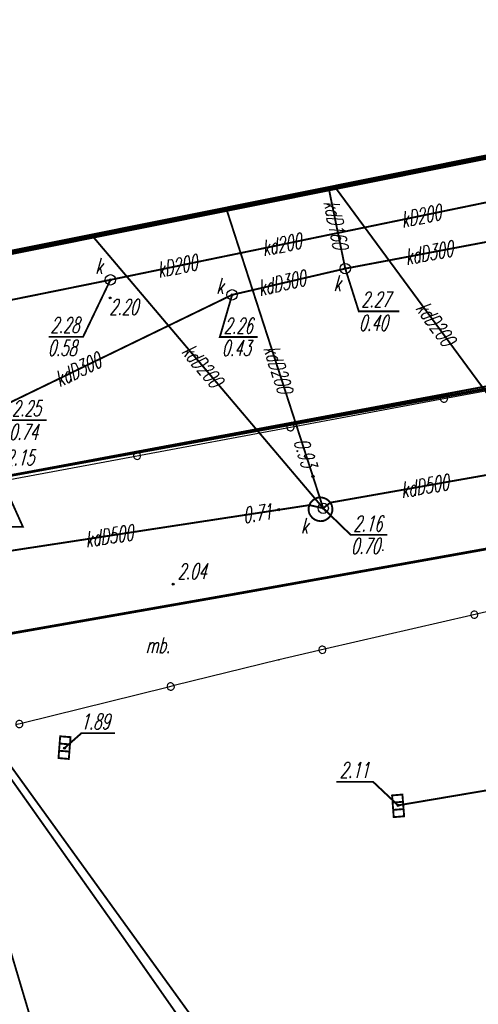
# Model space of a CAD drawing. Extents: x 6425777 to 6426103, y 6050596 to 6051176.
# Tile 51 of 72: x 6425916 to 6425938, y 6050857 to 6050904. Entities that reach past the tile are written whole.
import ezdxf

# ---------------------------------------------------------------- set-up
doc = ezdxf.new("R2010")
doc.units = 0
doc.header["$MEASUREMENT"] = 0
doc.linetypes.add('GUZ', pattern=[1.5, 1, -0.5])
doc.linetypes.add('KOR', pattern=[4, 3, -1])
doc.layers.get('0').update_dxf_attribs({"linetype": 'CONTINUOUS'})
for name, color, linetype in [('218_kontur_uzytku_gruntowego', 96, 'GUZ'), ('219_dzialka_ewidencyjna', 7, 'CONTINUOUS'), ('312_budynek_ewidencyjny', 7, 'CONTINUOUS'), ('622_Punkt_rzednej_przewodu_SKPOD', 36, 'CONTINUOUS'), ('622_Punkt_rzednej_przewodu_SKPOD_Atr2', 36, 'CONTINUOUS'), ('GEO_KOM_obszar_utwardzony', 7, 'KOR'), ('GEO_KOM_ogrodzenie', 7, 'CONTINUOUS'), ('komora_podziemna___przewod_kanalizacyjny__powierzchnia_', 36, 'CONTINUOUS'), ('kratka_sciekowa__punkt_', 36, 'CONTINUOUS'), ('kraweznik__linia_', 7, 'CONTINUOUS'), ('ogrodzenie_trwale__linia_', 7, 'CONTINUOUS'), ('przewod_elektroenergetyczny__linia_', 1, 'CONTINUOUS'), ('przewod_kanalizacyjny__linia_', 36, 'CONTINUOUS'), ('przewod_kanalizacyjny__linia__Atr1', 36, 'CONTINUOUS'), ('przewod_wodociagowy__linia_', 5, 'CONTINUOUS'), ('punkt_o_okreslonej_wysokosci__siec_kanalizacyjna_', 36, 'CONTINUOUS'), ('punkt_o_okreslonej_wysokosci__siec_kanalizacyjna__Atr2', 36, 'CONTINUOUS'), ('punkt_o_okreslonej_wysokosci__siec_kanalizacyjna__Atr3', 36, 'CONTINUOUS'), ('punkt_wysokosciowy_sztuczny', 7, 'CONTINUOUS'), ('punkt_wysokosciowy_sztuczny_Atr2', 7, 'CONTINUOUS'), ('wlaz_okragly___siec_kanalizacyjna__punkt_', 7, 'CONTINUOUS'), ('wlaz_okragly___siec_kanalizacyjna__punkt__Atr17', 7, 'CONTINUOUS')]:
    doc.layers.add(name, color=color, linetype=linetype)
doc.styles.get("Standard").update_dxf_attribs({"font": 'simplex.shx', "width": 0.85})

# ---------------------------------------------------------------- blocks, each defined once
blk = doc.blocks.new('801')
at = {"color": 0, "linetype": 'Continuous'}
blk.add_circle((0, 0), 0.1, dxfattribs=at)

msp = doc.modelspace()

# ---------------------------------------------------------------- linework, layer by layer
for p in [(6425930.45, 6050895.74), (6425930.76, 6050895.8), (6425925.53, 6050894.75), (6425919.09, 6050893.46), (6425931.24, 6050891.9), (6425919.95, 6050891.36), (6425919.94, 6050890.49), (6425925.8, 6050890.64), (6425929.69, 6050881.92), (6425928.05, 6050880.32), (6425929.52, 6050880.54), (6425930.18, 6050880.39), (6425930.52, 6050880.66), (6425915.74, 6050879.5), (6425933.043, 6050878.37), (6425922.97, 6050876.74), (6425928.05, 6050873.11), (6425917.74, 6050868.87), (6425933.78, 6050866.12), (6425920.56, 6050859.78)]:
    msp.add_point(p)
at = {"color": 7}
msp.add_point((6425926, 6050876.28), dxfattribs=at)
at = {"layer": '218_kontur_uzytku_gruntowego', "linetype": 'GUZ', "const_width": 0.09}
msp.add_lwpolyline([(6425967.26, 6050891.7), (6425914.3, 6050881.82)], dxfattribs=at)
at = {"layer": '219_dzialka_ewidencyjna', "linetype": 'Continuous', "const_width": 0.09}
msp.add_lwpolyline([(6425967.26, 6050891.7), (6425914.3, 6050881.82)], dxfattribs=at)
at = {"layer": '312_budynek_ewidencyjny', "linetype": 'Continuous', "const_width": 0.25}
msp.add_lwpolyline([(6425952.62, 6050900.18), (6425911.05, 6050891.85)], dxfattribs=at)
at = {"layer": '622_Punkt_rzednej_przewodu_SKPOD', "linetype": 'Continuous'}
for centre in [(6425929.69, 6050881.92), (6425928.05, 6050880.32)]:
    msp.add_circle(centre, 0.05, dxfattribs=at)
at = {"layer": 'GEO_KOM_obszar_utwardzony', "linetype": 'KOR', "const_width": 0.09}
for points in [[(6425906.58, 6050872.87), (6425926, 6050876.28), (6425951.4, 6050880.83), (6425956.06, 6050881.68), (6425954.71, 6050889.16), (6425960.85, 6050890.56), (6425970.7, 6050892.39), (6425970.15, 6050891.89), (6425973.29, 6050875.36), (6425978.65, 6050835.45), (6425974.27, 6050823.11), (6425967.52, 6050803.94)], [(6425906.58, 6050872.87), (6425926, 6050876.28), (6425951.4, 6050880.83), (6425956.06, 6050881.68), (6425954.71, 6050889.16), (6425914.31, 6050881.81)]]:
    msp.add_lwpolyline(points, dxfattribs=at)
at = {"layer": 'GEO_KOM_ogrodzenie', "linetype": 'Continuous'}
msp.add_lwpolyline([(6425914.223, 6050881.608), (6425921.058, 6050882.879), (6425921.058, 6050882.879, 1), (6425921.403, 6050882.943, 1), (6425921.058, 6050882.879), (6425921.403, 6050882.943), (6425928.432, 6050884.25), (6425928.432, 6050884.25, 1), (6425928.776, 6050884.314, 1), (6425928.432, 6050884.25), (6425928.776, 6050884.314), (6425935.806, 6050885.622), (6425935.806, 6050885.622, 1), (6425936.15, 6050885.686, 1), (6425935.806, 6050885.622), (6425936.15, 6050885.686), (6425943.179, 6050886.993)], format="xyb", dxfattribs=at)
at = {"layer": 'komora_podziemna___przewod_kanalizacyjny__powierzchnia_', "linetype": 'Continuous', "const_width": 0.09}
msp.add_lwpolyline([(6425930.31, 6050879.83), (6425930.42, 6050879.91), (6425930.52, 6050880.01), (6425930.58, 6050880.13), (6425930.62, 6050880.26), (6425930.62, 6050880.4), (6425930.59, 6050880.54), (6425930.52, 6050880.66), (6425930.43, 6050880.76), (6425930.32, 6050880.84), (6425930.19, 6050880.89), (6425930.06, 6050880.91), (6425929.92, 6050880.9), (6425929.79, 6050880.85), (6425929.68, 6050880.77), (6425929.58, 6050880.67), (6425929.52, 6050880.55), (6425929.48, 6050880.42), (6425929.48, 6050880.28), (6425929.51, 6050880.14), (6425929.58, 6050880.02), (6425929.67, 6050879.92), (6425929.78, 6050879.84), (6425929.91, 6050879.79), (6425930.04, 6050879.77), (6425930.18, 6050879.78)], close=True, dxfattribs=at)
at = {"layer": 'kratka_sciekowa__punkt_', "linetype": 'Continuous', "const_width": 0.09}
for points in [[(6425918.031, 6050869.397), (6425917.948, 6050868.349), (6425917.453, 6050868.391), (6425917.533, 6050869.436)], [(6425933.988, 6050866.64), (6425934.072, 6050865.596), (6425933.571, 6050865.554), (6425933.491, 6050866.597)]]:
    msp.add_lwpolyline(points, close=True, dxfattribs=at)
for points in [[(6425917.505, 6050869.089), (6425918.001, 6050869.049)], [(6425917.479, 6050868.742), (6425917.977, 6050868.704)], [(6425933.516, 6050866.251), (6425934.016, 6050866.293)], [(6425933.545, 6050865.902), (6425934.048, 6050865.943)]]:
    msp.add_lwpolyline(points, dxfattribs=at)
at = {"layer": 'kratka_sciekowa__punkt_', "color": 7}
for p in [(6425917.74, 6050868.87), (6425933.78, 6050866.12)]:
    msp.add_point(p, dxfattribs=at)
at = {"layer": 'kraweznik__linia_', "linetype": 'Continuous', "const_width": 0.13}
msp.add_lwpolyline([(6425885.08, 6050868.99), (6425894.18, 6050870.62), (6425906.58, 6050872.87), (6425926, 6050876.28), (6425951.4, 6050880.83), (6425956.06, 6050881.68), (6425954.71, 6050889.16), (6425914.31, 6050881.81)], dxfattribs=at)
at = {"layer": 'ogrodzenie_trwale__linia_', "linetype": 'Continuous'}
msp.add_lwpolyline([(6425944.583, 6050876.928), (6425937.617, 6050875.319), (6425937.617, 6050875.319, 1), (6425937.276, 6050875.24, 1), (6425937.617, 6050875.319), (6425937.276, 6050875.24), (6425930.309, 6050873.632), (6425930.309, 6050873.632, 1), (6425929.968, 6050873.553, 1), (6425930.309, 6050873.632), (6425929.968, 6050873.553), (6425928.05, 6050873.11), (6425928.05, 6050873.11), (6425923.019, 6050871.869), (6425923.019, 6050871.869, 1), (6425922.679, 6050871.785, 1), (6425923.019, 6050871.869), (6425922.679, 6050871.785), (6425915.737, 6050870.073), (6425915.737, 6050870.073, 1), (6425915.398, 6050869.989, 1), (6425915.737, 6050870.073), (6425915.398, 6050869.989)], format="xyb", dxfattribs=at)
at = {"layer": 'przewod_elektroenergetyczny__linia_', "linetype": 'Continuous', "const_width": 0.09}
msp.add_lwpolyline([(6425949.14, 6050812.42), (6425939.38, 6050830.84), (6425935.5, 6050838.44), (6425920.56, 6050859.78), (6425913.55, 6050869.68), (6425898.61, 6050886.33)], dxfattribs=at)
at = {"layer": 'przewod_kanalizacyjny__linia_', "linetype": 'Continuous', "const_width": 0.09}
for points in [[(6425956.73, 6050899.92), (6425944.19, 6050894.34), (6425931.24, 6050891.9), (6425925.8, 6050890.64), (6425907.88, 6050881.96), (6425884.63, 6050872.21), (6425884.41, 6050866.79)], [(6425941.57, 6050895.81), (6425919.95, 6050891.36), (6425908.73, 6050889.09)], [(6425931.24, 6050891.9), (6425930.45, 6050895.74)], [(6425941.93, 6050879.44), (6425940.61, 6050882.44), (6425930.76, 6050895.8)], [(6425919.09, 6050893.46), (6425930.18, 6050880.39), (6425925.53, 6050894.75)], [(6425949.66, 6050888.94), (6425941.01, 6050882.47), (6425940.61, 6050882.44), (6425930.52, 6050880.66), (6425930.18, 6050880.39), (6425929.52, 6050880.54), (6425909.67, 6050877.51), (6425900.05, 6050874.13), (6425899.66, 6050873.84), (6425899.19, 6050873.94), (6425888.29, 6050867.78)], [(6425949.83, 6050812.93), (6425934.68, 6050838.38), (6425925.63, 6050853.53), (6425913.81, 6050869.87), (6425898.74, 6050886.37)], [(6425920.97, 6050834.93), (6425918.2, 6050848.88), (6425909.67, 6050877.51)], [(6425933.78, 6050866.12), (6425942.29, 6050867.56), (6425948.99, 6050868.5)]]:
    msp.add_lwpolyline(points, dxfattribs=at)
at = {"layer": 'przewod_wodociagowy__linia_', "linetype": 'Continuous', "const_width": 0.09}
msp.add_lwpolyline([(6425897.36, 6050948.88), (6425900.23, 6050934.34), (6425905.19, 6050912.44), (6425909.89, 6050892.5), (6425915.74, 6050879.5), (6425908.97, 6050879.45), (6425885.13, 6050877.57), (6425871.11, 6050875.9), (6425875.69, 6050858.51)], dxfattribs=at)
at = {"layer": 'punkt_o_okreslonej_wysokosci__siec_kanalizacyjna_', "color": 34}
for p in [(6425931.24, 6050891.9), (6425919.95, 6050891.36), (6425925.8, 6050890.64), (6425930.18, 6050880.39), (6425917.74, 6050868.87), (6425933.78, 6050866.12)]:
    msp.add_point(p, dxfattribs=at)
at = {"layer": 'punkt_o_okreslonej_wysokosci__siec_kanalizacyjna__Atr2', "linetype": 'Continuous', "const_width": 0.09}
for points in [[(6425931.24, 6050891.9), (6425931.89, 6050889.85), (6425933.845, 6050889.85)], [(6425919.95, 6050891.36), (6425918.633, 6050888.62), (6425916.972, 6050888.62)], [(6425925.8, 6050890.64), (6425925.211, 6050888.618), (6425927.036, 6050888.618)], [(6425910.94, 6050885.61), (6425915.14, 6050884.62), (6425916.88, 6050884.62)], [(6425930.18, 6050880.39), (6425931.499, 6050879.114), (6425933.263, 6050879.114)], [(6425917.74, 6050868.87), (6425918.56, 6050869.59), (6425920.164, 6050869.59)], [(6425933.78, 6050866.12), (6425932.578, 6050867.25), (6425930.819, 6050867.25)]]:
    msp.add_lwpolyline(points, dxfattribs=at)
at = {"layer": 'punkt_wysokosciowy_sztuczny', "linetype": 'Continuous'}
for centre in [(6425919.94, 6050890.49), (6425922.97, 6050876.74)]:
    msp.add_circle(centre, 0.045, dxfattribs=at)
at = {"layer": 'wlaz_okragly___siec_kanalizacyjna__punkt_', "linetype": 'Continuous'}
for centre in [(6425931.24, 6050891.9), (6425919.95, 6050891.36), (6425925.8, 6050890.64), (6425930.18, 6050880.39)]:
    msp.add_circle(centre, 0.25, dxfattribs=at)

# ---------------------------------------------------------------- block references
at = {"layer": 'punkt_o_okreslonej_wysokosci__siec_kanalizacyjna_', "color": 34, "linetype": 'Continuous', "xscale": 0.5, "yscale": 0.5, "zscale": 0.5}
for p in [(6425931.24, 6050891.9), (6425919.95, 6050891.36), (6425925.8, 6050890.64), (6425930.18, 6050880.39)]:
    msp.add_blockref('801', p, dxfattribs=at)
for p, rotation in [((6425917.74, 6050868.87), 85.67), ((6425933.78, 6050866.12), 274.65)]:
    msp.add_blockref('801', p, dxfattribs=dict(at, rotation=rotation))

# ---------------------------------------------------------------- texts
at = {"layer": '622_Punkt_rzednej_przewodu_SKPOD_Atr2', "oblique": 15, "width": 0.62}
for s, rotation, p in [('0.93', 287.9, (6425928.746, 6050883.603)), ('0.71', 8.7, (6425926.364, 6050879.666))]:
    msp.add_text(s, height=0.75, rotation=rotation, dxfattribs=at).set_placement(p)
at = {"layer": 'GEO_KOM_obszar_utwardzony', "oblique": 15, "width": 0.62}
msp.add_text('mb.', height=0.75, dxfattribs=at).set_placement((6425921.64, 6050873.435))
at = {"layer": 'przewod_kanalizacyjny__linia__Atr1', "oblique": 15, "width": 0.62}
for s, rotation, p in [('kdD160', 281.6, (6425930.192, 6050895.086)), ('kD200', 11.6, (6425933.995, 6050893.863)), ('kd200', 11.6, (6425927.315, 6050892.493)), ('kdD300', 10.7, (6425934.18, 6050892.072)), ('kD200', 11.6, (6425922.271, 6050891.455)), ('kdD300', 13, (6425927.128, 6050890.575)), ('kdD200', 306.4, (6425934.588, 6050889.977)), ('kdD200', 310.3, (6425923.324, 6050887.888)), ('kdD200', 287.9, (6425927.303, 6050888.065)), ('kdD300', 25.8, (6425917.496, 6050886.195)), ('kdD500', 10, (6425933.97, 6050880.881)), ('kdD500', 8.7, (6425918.783, 6050878.509))]:
    msp.add_text(s, height=0.75, rotation=rotation, dxfattribs=at).set_placement(p)
at = {"layer": 'punkt_o_okreslonej_wysokosci__siec_kanalizacyjna__Atr2', "oblique": 15, "width": 0.62}
for s, p in [('2.27', (6425932.006, 6050890.041)), ('2.28', (6425917.063, 6050888.811)), ('2.26', (6425925.395, 6050888.779)), ('2.25', (6425915.21, 6050884.81)), ('2.16', (6425931.626, 6050879.279)), ('1.89', (6425918.52, 6050869.77)), ('2.11', (6425930.974, 6050867.447))]:
    msp.add_text(s, height=0.75, dxfattribs=at).set_placement(p)
at = {"layer": 'punkt_o_okreslonej_wysokosci__siec_kanalizacyjna__Atr3', "oblique": 15, "width": 0.62}
for s, p in [('0.40', (6425931.892, 6050888.918)), ('0.58', (6425916.931, 6050887.71)), ('0.43', (6425925.298, 6050887.707)), ('0.74', (6425915.07, 6050883.68)), ('0.70', (6425931.512, 6050878.203))]:
    msp.add_text(s, height=0.75, dxfattribs=at).set_placement(p)
at = {"layer": 'punkt_wysokosciowy_sztuczny_Atr2', "oblique": 15, "width": 0.62}
for s, p in [('2.20', (6425919.891, 6050889.677)), ('2.15', (6425914.89, 6050882.45)), ('2.04', (6425923.175, 6050876.982))]:
    msp.add_text(s, height=0.75, dxfattribs=at).set_placement(p)
at = {"layer": 'wlaz_okragly___siec_kanalizacyjna__punkt__Atr17', "oblique": 15, "width": 0.62}
for p in [(6425919.223, 6050891.65), (6425925.04, 6050890.69), (6425930.682, 6050890.823), (6425929.1, 6050879.17)]:
    msp.add_text('k', height=0.75, dxfattribs=at).set_placement(p)

doc.saveas('drawing.dxf')
